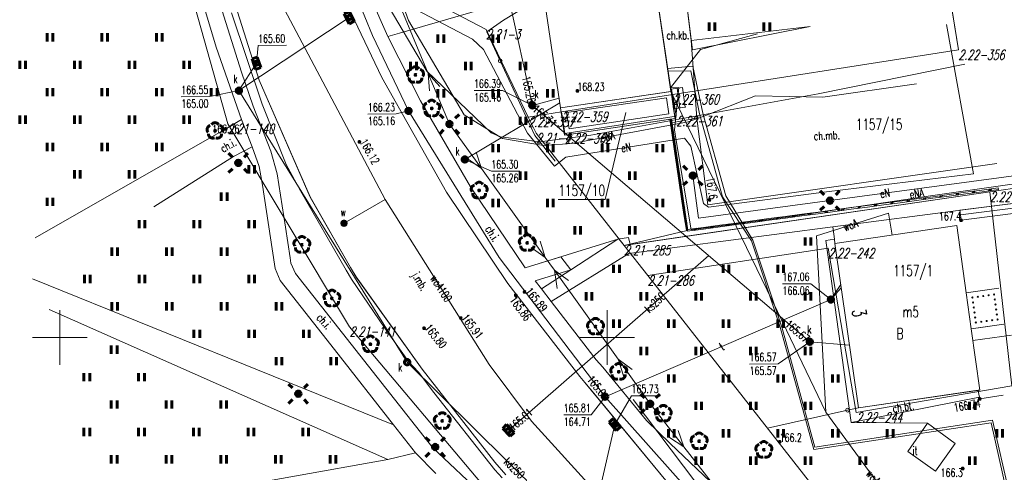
# Model space of a CAD drawing. Header units: metres. Extents: x 7582703 to 7587334, y 6019078 to 6022350.
# Tile 38 of 88: x 7584846 to 7584936, y 6020138 to 6020179. Entities that reach past the tile are written whole.
import ezdxf
from ezdxf.enums import TextEntityAlignment as Align

# ---------------------------------------------------------------- set-up
doc = ezdxf.new("R2010")
doc.units = ezdxf.units.M
doc.header["$MEASUREMENT"] = 0
doc.linetypes.add('EGDE', pattern=[0])
doc.layers.get('0').update_dxf_attribs({"color": 250, "linetype": 'CONTINUOUS', "lineweight": 100})
doc.layers.add('Dzialki', color=7, linetype='EGDE', lineweight=60)
doc.styles.get("Standard").update_dxf_attribs({"font": 'Simplex.SHX', "width": 0.75})

# ---------------------------------------------------------------- blocks, each defined once
blk = doc.blocks.new('1_OTRN')
at = {"linetype": 'Continuous'}
blk.add_circle((0, 0), 0.045, dxfattribs=at)
blk = doc.blocks.new('1_OTRS')
at = {"linetype": 'Continuous'}
blk.add_circle((0, 0), 0.045, dxfattribs=at)
blk = doc.blocks.new('1_OTZT')
at = {"linetype": 'Continuous'}
for p, q in [((-0.2625, -0.375), (-0.2625, 0.375)), ((0.2625, -0.375), (0.2625, 0.375))]:
    blk.add_line(p, q, dxfattribs=at)
blk = doc.blocks.new('1_OTZL')
at = {"linetype": 'Continuous'}
blk.add_circle((0, 0), 0.045, dxfattribs=at)
for centre, start, end in [((-0.357, 0.116), 102.14447, 221.86002), ((0, 0.375), 30.14012, 149.85988), ((0.357, 0.116), 318.13998, 77.85553), ((-0.22, -0.303), 174.14818, 293.85423), ((0.22, -0.303), 246.14577, 5.85182)]:
    blk.add_arc(centre, 0.375, start, end, dxfattribs=at)
blk = doc.blocks.new('4_SUEO_W')
at = {"linetype": 'Continuous'}
for p, q in [((-0.53035, 0.53035), (-0.8839, 0.8839)), ((0.53035, 0.53035), (0.8839, 0.8839)), ((-0.53035, -0.53035), (-0.8839, -0.8839)), ((0.53035, -0.53035), (0.8839, -0.8839))]:
    blk.add_line(p, q, dxfattribs=at)
blk.add_circle((0, 0), 0.025, dxfattribs=at)
blk = doc.blocks.new('4_SUPP')
at = {"linetype": 'Continuous'}
blk.add_circle((0, 0), 0.25, dxfattribs=at)
blk = doc.blocks.new('4_SUKK')
at = {"linetype": 'Continuous'}
for p, q in [((-0.5, -0.25), (-0.5, 0.25)), ((-0.5, 0.25), (0.5, 0.25)), ((-0.175, 0.25), (-0.175, -0.25)), ((0.175, 0.25), (0.175, -0.25)), ((0.5, 0.25), (0.5, -0.25)), ((0.5, -0.25), (-0.5, -0.25))]:
    blk.add_line(p, q, dxfattribs=at)
blk = doc.blocks.new('4_SUKS')
at = {"linetype": 'Continuous'}
blk.add_circle((0, 0), 0.25, dxfattribs=at)
blk = doc.blocks.new('4_SUPS')
at = {"linetype": 'Continuous'}
blk.add_circle((0, 0), 0.0625, dxfattribs=at)
blk = doc.blocks.new('4_SUPK')
at = {"linetype": 'Continuous'}
blk.add_circle((0, 0), 0.25, dxfattribs=at)
blk = doc.blocks.new('4_SUWW')
at = {"linetype": 'Continuous'}
for radius in [0.2, 0.175, 0.15, 0.125, 0.1, 0.075, 0.05, 0.025, 0.00715]:
    blk.add_circle((0, 0), radius, dxfattribs=at)

msp = doc.modelspace()

# ---------------------------------------------------------------- linework, layer by layer
at = {"layer": 'Dzialki', "lineweight": 9}
for p, q in [((7584927.07, 6020208.2), (7584932.08, 6020176.23)), ((7584932.08, 6020176.23), (7584927.07, 6020208.2)), ((7584895.725, 6020170.935), (7584891.374, 6020200.248)), ((7584865.35, 6020169.48), (7584857.7, 6020196.56)), ((7584865.35, 6020169.48), (7584857.7, 6020196.56)), ((7584864.278, 6020176.494), (7584859.428, 6020192.53)), ((7584864.278, 6020176.494), (7584859.428, 6020192.53)), ((7584877.661, 6020190.504), (7584881.856, 6020178.925)), ((7584889.136, 6020189.54), (7584893.163, 6020171.171)), ((7584878.55, 6020177.541), (7584874.859, 6020186.554)), ((7584877.17, 6020184.27), (7584888.93, 6020178.1)), ((7584877.17, 6020184.27), (7584888.93, 6020178.1)), ((7584883.533, 6020174.278), (7584877.918, 6020183.824)), ((7584865.17, 6020183.05), (7584868.2, 6020173.46)), ((7584865.171, 6020183.053), (7584868.198, 6020173.46)), ((7584865.171, 6020183.053), (7584868.198, 6020173.46)), ((7584876.457, 6020183.097), (7584887.698, 6020177.22)), ((7584877.282, 6020183.524), (7584879.954, 6020177.457)), ((7584883.656, 6020174.077), (7584879.797, 6020183.302)), ((7584904.185, 6020183.497), (7584905.825, 6020172.438)), ((7584864.138, 6020181.963), (7584866.603, 6020174.195)), ((7584879.71, 6020162.592), (7584869.409, 6020182.015)), ((7584890.54, 6020178.94), (7584894.203, 6020181.193)), ((7584895.725, 6020170.935), (7584894.203, 6020181.193)), ((7584879.41, 6020173.71), (7584875.97, 6020180.95)), ((7584879.413, 6020173.705), (7584875.974, 6020180.95)), ((7584879.413, 6020173.705), (7584875.974, 6020180.95)), ((7584881.038, 6020177.769), (7584890.786, 6020180.578)), ((7584881.038, 6020177.769), (7584890.786, 6020180.578)), ((7584907.288, 6020180.351), (7584907.682, 6020177.073)), ((7584907.288, 6020180.351), (7584907.782, 6020176.241)), ((7584868.496, 6020171.279), (7584865.674, 6020179.606)), ((7584904.716, 6020179.964), (7584905.802, 6020172.64)), ((7584876.429, 6020179.178), (7584866.357, 6020172.511)), ((7584881.856, 6020178.925), (7584886.919, 6020170.311)), ((7584889, 6020177.88), (7584890.54, 6020178.94)), ((7584907.682, 6020177.073), (7584918.547, 6020178.379)), ((7584907.782, 6020176.241), (7584918.547, 6020178.379)), ((7584933.475, 6020164.91), (7584931, 6020178.548)), ((7584881.85, 6020170.663), (7584878.55, 6020177.541)), ((7584881.038, 6020177.769), (7584879.954, 6020177.457)), ((7584881.038, 6020177.769), (7584879.954, 6020177.457)), ((7584879.954, 6020177.457), (7584882.952, 6020171.59)), ((7584879.954, 6020177.457), (7584882.952, 6020171.59)), ((7584888.93, 6020178.1), (7584892.79, 6020170.1)), ((7584888.93, 6020178.1), (7584892.79, 6020170.1)), ((7584890.226, 6020175.235), (7584889, 6020177.88)), ((7584913.738, 6020177.705), (7584908.528, 6020176.276)), ((7584867.955, 6020175.009), (7584868.115, 6020176.631)), ((7584868.115, 6020176.631), (7584870.693, 6020176.65)), ((7584887.698, 6020177.22), (7584888.685, 6020176.269)), ((7584908.178, 6020169.989), (7584907.682, 6020177.073)), ((7584866.595, 6020169.872), (7584864.278, 6020176.494)), ((7584866.595, 6020169.872), (7584864.278, 6020176.494)), ((7584888.685, 6020176.269), (7584892.713, 6020168.644)), ((7584908.528, 6020176.276), (7584905.785, 6020172.766)), ((7584932.08, 6020176.23), (7584906, 6020172.16)), ((7584906, 6020172.16), (7584932.08, 6020176.23)), ((7584866.357, 6020172.511), (7584867.955, 6020175.009)), ((7584893.38, 6020168.43), (7584890.226, 6020175.235)), ((7584907.819, 6020174.742), (7584905.523, 6020174.533)), ((7584908.75, 6020170.449), (7584907.819, 6020174.742)), ((7584932.677, 6020174.926), (7584919.279, 6020172.226)), ((7584866.603, 6020174.195), (7584867.673, 6020171.098)), ((7584889.398, 6020168.654), (7584883.533, 6020174.278)), ((7584885.586, 6020169.464), (7584883.656, 6020174.077)), ((7584883.774, 6020172.5), (7584883.656, 6020174.077)), ((7584883.656, 6020174.077), (7584884.697, 6020172.886)), ((7584907.642, 6020174.331), (7584905.558, 6020174.293)), ((7584908.43, 6020170.407), (7584907.642, 6020174.331)), ((7584868.198, 6020173.46), (7584872.863, 6020162.815)), ((7584868.198, 6020173.46), (7584872.863, 6020162.815)), ((7584868.2, 6020173.46), (7584872.86, 6020162.81)), ((7584885.33, 6020163.24), (7584879.41, 6020173.71)), ((7584885.327, 6020163.238), (7584879.413, 6020173.705)), ((7584885.327, 6020163.238), (7584879.413, 6020173.705)), ((7584919.71, 6020171.908), (7584928.252, 6020173.12)), ((7584866.357, 6020172.511), (7584863.701, 6020171.964)), ((7584881.726, 6020147.743), (7584866.357, 6020172.511)), ((7584887.837, 6020172.521), (7584890.442, 6020172.54)), ((7584893.163, 6020171.171), (7584890.442, 6020172.54)), ((7584905.825, 6020172.438), (7584895.725, 6020170.935)), ((7584905.834, 6020172.435), (7584895.725, 6020170.935)), ((7584895.82, 6020170.58), (7584906, 6020172.16)), ((7584919.279, 6020172.226), (7584898.501, 6020168.458)), ((7584905.785, 6020172.766), (7584906.539, 6020172.793)), ((7584905.802, 6020172.64), (7584906.871, 6020172.796)), ((7584906.871, 6020172.796), (7584905.802, 6020172.64)), ((7584905.802, 6020172.64), (7584906.06, 6020170.86)), ((7584905.827, 6020172.434), (7584911.788, 6020160.164)), ((7584906.2, 6020169.97), (7584905.834, 6020172.435)), ((7584906.141, 6020170.872), (7584905.881, 6020172.652)), ((7584906, 6020172.16), (7584906.31, 6020170.18)), ((7584906.31, 6020170.18), (7584906, 6020172.16)), ((7584906.539, 6020172.793), (7584906.158, 6020168.944)), ((7584906.636, 6020170.944), (7584906.376, 6020172.724)), ((7584906.871, 6020172.796), (7584907.131, 6020171.016)), ((7584907.131, 6020171.016), (7584906.871, 6020172.796)), ((7584908.752, 6020170.149), (7584913.549, 6020172.054)), ((7584913.549, 6020172.054), (7584919.71, 6020171.908)), ((7584861.095, 6020171.945), (7584863.701, 6020171.964)), ((7584870.675, 6020165.788), (7584868.496, 6020171.279)), ((7584882.952, 6020171.59), (7584887.517, 6020163.737)), ((7584882.952, 6020171.59), (7584887.517, 6020163.737)), ((7584886.994, 6020166.236), (7584895.662, 6020171.386)), ((7584895.598, 6020171.818), (7584893.163, 6020171.171)), ((7584918.506, 6020149.601), (7584893.163, 6020171.171)), ((7584896.295, 6020170.514), (7584905.413, 6020171.867)), ((7584905.413, 6020171.867), (7584905.632, 6020170.391)), ((7584867.673, 6020171.098), (7584869.284, 6020166.999)), ((7584878.143, 6020170.365), (7584880.721, 6020170.383)), ((7584881.85, 6020170.663), (7584880.721, 6020170.383)), ((7584881.85, 6020170.663), (7584890.142, 6020157.294)), ((7584886.919, 6020170.311), (7584890.425, 6020168.136)), ((7584895.82, 6020170.58), (7584892.79, 6020170.1)), ((7584892.79, 6020170.1), (7584895.82, 6020170.58)), ((7584895.725, 6020170.935), (7584896.1, 6020168.46)), ((7584895.725, 6020170.935), (7584896.1, 6020168.46)), ((7584896.13, 6020168.6), (7584895.82, 6020170.58)), ((7584895.82, 6020170.58), (7584896.13, 6020168.6)), ((7584896.52, 6020169.028), (7584896.295, 6020170.514)), ((7584905.632, 6020170.391), (7584896.52, 6020169.028)), ((7584901.7, 6020170.504), (7584899.801, 6020162.576)), ((7584906.06, 6020170.86), (7584907.131, 6020171.016)), ((7584907.131, 6020171.016), (7584906.062, 6020170.86)), ((7584906.062, 6020170.86), (7584906.2, 6020169.97)), ((7584910.535, 6020162.821), (7584908.43, 6020170.407)), ((7584910.825, 6020162.913), (7584908.75, 6020170.449)), ((7584865.158, 6020169.019), (7584866.595, 6020169.872)), ((7584865.158, 6020169.019), (7584866.595, 6020169.872)), ((7584876.46, 6020150.98), (7584865.35, 6020169.48)), ((7584876.46, 6020150.98), (7584865.35, 6020169.48)), ((7584867.573, 6020167.398), (7584866.595, 6020169.872)), ((7584888.504, 6020165.404), (7584885.586, 6020169.464)), ((7584892.79, 6020170.1), (7584893.51, 6020168.62)), ((7584892.79, 6020170.1), (7584893.51, 6020168.62)), ((7584896.1, 6020168.46), (7584906.2, 6020169.97)), ((7584896.1, 6020168.46), (7584905.797, 6020169.91)), ((7584906.31, 6020170.18), (7584896.13, 6020168.6)), ((7584896.13, 6020168.6), (7584906.31, 6020170.18)), ((7584896.779, 6020167.702), (7584907.385, 6020169.669)), ((7584905.871, 6020169.921), (7584905.723, 6020169.899)), ((7584905.723, 6020169.899), (7584905.938, 6020168.449)), ((7584906.2, 6020169.97), (7584905.797, 6020169.91)), ((7584905.797, 6020169.91), (7584905.846, 6020169.58)), ((7584905.797, 6020169.91), (7584907.305, 6020159.76)), ((7584908.178, 6020169.989), (7584905.846, 6020169.58)), ((7584905.871, 6020169.921), (7584906.086, 6020168.471)), ((7584907.385, 6020169.669), (7584908.752, 6020170.149)), ((7584909.204, 6020162.099), (7584908.178, 6020169.989)), ((7584847.741, 6020159.086), (7584865.158, 6020169.019)), ((7584847.741, 6020159.086), (7584865.158, 6020169.019)), ((7584890.254, 6020168.308), (7584889.398, 6020168.654)), ((7584892.713, 6020168.644), (7584895.195, 6020165.608)), ((7584893.51, 6020168.62), (7584901.54, 6020158.4)), ((7584893.51, 6020168.62), (7584901.54, 6020158.4)), ((7584898.501, 6020168.458), (7584893.831, 6020167.846)), ((7584905.809, 6020169.319), (7584905.978, 6020169.196)), ((7584905.831, 6020169.174), (7584906, 6020169.051)), ((7584905.938, 6020168.449), (7584906.154, 6020166.999)), ((7584906.086, 6020168.471), (7584906.302, 6020167.021)), ((7584906.158, 6020168.944), (7584906.314, 6020167.951)), ((7584893.831, 6020167.846), (7584890.254, 6020168.308)), ((7584890.425, 6020168.136), (7584894.17, 6020167.513)), ((7584895.24, 6020166.08), (7584893.38, 6020168.43)), ((7584894.17, 6020167.513), (7584896.779, 6020167.702)), ((7584896.223, 6020166.456), (7584907.066, 6020168.169)), ((7584906.024, 6020167.869), (7584906.194, 6020167.746)), ((7584906.046, 6020167.724), (7584906.215, 6020167.601)), ((7584906.314, 6020167.951), (7584907.679, 6020159.821)), ((7584907.066, 6020168.169), (7584907.632, 6020167.441)), ((7584867.573, 6020167.398), (7584865.854, 6020166.514)), ((7584867.573, 6020167.398), (7584865.854, 6020166.514)), ((7584868.195, 6020165.588), (7584867.573, 6020167.398)), ((7584868.195, 6020165.588), (7584867.573, 6020167.398)), ((7584869.284, 6020166.999), (7584869.84, 6020164.932)), ((7584888.504, 6020165.404), (7584888.034, 6020166.914)), ((7584906.154, 6020166.999), (7584906.369, 6020165.549)), ((7584906.302, 6020167.021), (7584906.517, 6020165.571)), ((7584907.632, 6020167.441), (7584908.79, 6020162.225)), ((7584865.854, 6020166.514), (7584858.587, 6020161.899)), ((7584865.854, 6020166.514), (7584858.587, 6020161.899)), ((7584871.997, 6020163.383), (7584870.675, 6020165.788)), ((7584886.994, 6020166.236), (7584889.416, 6020165.156)), ((7584887.222, 6020166.33), (7584888.504, 6020165.404)), ((7584895.195, 6020165.608), (7584896.223, 6020166.456)), ((7584906.24, 6020166.419), (7584906.409, 6020166.296)), ((7584906.261, 6020166.274), (7584906.431, 6020166.151)), ((7584935.607, 6020165.874), (7584909.204, 6020162.099)), ((7584868.525, 6020163.899), (7584868.195, 6020165.588)), ((7584868.525, 6020163.899), (7584868.195, 6020165.588)), ((7584869.84, 6020164.932), (7584870.599, 6020160.057)), ((7584894.339, 6020157.283), (7584888.504, 6020165.404)), ((7584889.416, 6020165.156), (7584892.021, 6020165.175)), ((7584906.369, 6020165.549), (7584906.584, 6020164.099)), ((7584906.455, 6020164.969), (7584906.625, 6020164.846)), ((7584906.517, 6020165.571), (7584906.732, 6020164.121)), ((7584920.025, 6020163.269), (7584933.475, 6020164.91)), ((7584939.621, 6020165.071), (7584920.348, 6020162.482)), ((7584906.477, 6020164.824), (7584906.646, 6020164.701)), ((7584906.584, 6020164.099), (7584906.8, 6020162.649)), ((7584906.732, 6020164.121), (7584906.948, 6020162.671)), ((7584908.349, 6020160.865), (7584907.821, 6020164.762)), ((7584929.731, 6020162.961), (7584938.282, 6020164.154)), ((7584941.18, 6020164.18), (7584934.95, 6020163.28)), ((7584869.601, 6020156.67), (7584868.525, 6020163.899)), ((7584869.601, 6020156.67), (7584868.525, 6020163.899)), ((7584876.158, 6020156.14), (7584871.997, 6020163.383)), ((7584890.912, 6020154.919), (7584885.327, 6020163.238)), ((7584890.912, 6020154.919), (7584885.327, 6020163.238)), ((7584890.91, 6020154.92), (7584885.33, 6020163.24)), ((7584887.517, 6020163.737), (7584892.505, 6020156.349)), ((7584887.517, 6020163.737), (7584892.505, 6020156.349)), ((7584901.54, 6020158.4), (7584934.95, 6020163.28)), ((7584934.95, 6020163.28), (7584901.54, 6020158.4)), ((7584906.671, 6020163.519), (7584906.84, 6020163.396)), ((7584906.692, 6020163.374), (7584906.862, 6020163.251)), ((7584934.944, 6020163.277), (7584907.455, 6020159.261)), ((7584909.251, 6020161.88), (7584920.025, 6020163.269)), ((7584931.231, 6020163.039), (7584932.727, 6020163.239)), ((7584931.251, 6020162.891), (7584932.747, 6020163.091)), ((7584931.85, 6020162.971), (7584931.979, 6020163.139)), ((7584931.999, 6020162.991), (7584932.129, 6020163.159)), ((7584932.727, 6020163.239), (7584934.223, 6020163.439)), ((7584932.747, 6020163.091), (7584934.243, 6020163.291)), ((7584933.346, 6020163.171), (7584933.475, 6020163.339)), ((7584933.495, 6020163.191), (7584933.625, 6020163.359)), ((7584934.223, 6020163.439), (7584935.719, 6020163.64)), ((7584934.243, 6020163.291), (7584935.739, 6020163.491)), ((7584934.842, 6020163.371), (7584934.971, 6020163.539)), ((7584934.95, 6020163.28), (7584936.96, 6020145.58)), ((7584936.96, 6020145.58), (7584934.95, 6020163.28)), ((7584934.991, 6020163.391), (7584935.121, 6020163.559)), ((7584935.719, 6020163.64), (7584935.739, 6020163.491)), ((7584872.86, 6020162.81), (7584876.54, 6020156.39)), ((7584872.863, 6020162.815), (7584876.536, 6020156.389)), ((7584872.863, 6020162.815), (7584876.536, 6020156.389)), ((7584879.71, 6020162.592), (7584875.957, 6020160.413)), ((7584889.212, 6020147.542), (7584879.71, 6020162.592)), ((7584895.531, 6020162.576), (7584899.801, 6020162.576)), ((7584906.8, 6020162.649), (7584907.015, 6020161.199)), ((7584906.948, 6020162.671), (7584907.163, 6020161.221)), ((7584920.348, 6020162.482), (7584908.349, 6020160.865)), ((7584908.79, 6020162.225), (7584909.251, 6020161.88)), ((7584913.184, 6020158.81), (7584910.535, 6020162.821)), ((7584913.304, 6020158.871), (7584910.825, 6020162.913)), ((7584916.765, 6020161.033), (7584929.731, 6020162.961)), ((7584923.751, 6020162.037), (7584925.247, 6020162.238)), ((7584924.519, 6020161.989), (7584924.649, 6020162.158)), ((7584925.247, 6020162.238), (7584926.743, 6020162.438)), ((7584925.267, 6020162.089), (7584926.763, 6020162.29)), ((7584925.865, 6020162.17), (7584925.995, 6020162.338)), ((7584926.015, 6020162.19), (7584926.145, 6020162.358)), ((7584926.743, 6020162.438), (7584928.239, 6020162.638)), ((7584926.763, 6020162.29), (7584928.259, 6020162.49)), ((7584927.361, 6020162.37), (7584927.491, 6020162.538)), ((7584927.511, 6020162.39), (7584927.641, 6020162.558)), ((7584928.239, 6020162.638), (7584929.735, 6020162.838)), ((7584928.259, 6020162.49), (7584929.755, 6020162.69)), ((7584928.857, 6020162.57), (7584928.987, 6020162.738)), ((7584929.007, 6020162.59), (7584929.137, 6020162.758)), ((7584929.735, 6020162.838), (7584931.231, 6020163.039)), ((7584929.755, 6020162.69), (7584931.251, 6020162.891)), ((7584930.353, 6020162.77), (7584930.483, 6020162.939)), ((7584930.503, 6020162.79), (7584930.633, 6020162.959)), ((7584938.355, 6020162.371), (7584932.216, 6020161.596)), ((7584938.355, 6020162.371), (7584932.216, 6020161.596)), ((7584932.769, 6020161.668), (7584938.355, 6020162.371)), ((7584906.886, 6020162.069), (7584907.055, 6020161.946)), ((7584906.908, 6020161.924), (7584907.077, 6020161.801)), ((7584917.767, 6020161.236), (7584919.263, 6020161.437)), ((7584917.787, 6020161.088), (7584919.283, 6020161.288)), ((7584918.385, 6020161.168), (7584918.515, 6020161.336)), ((7584918.535, 6020161.188), (7584918.665, 6020161.356)), ((7584919.121, 6020159.258), (7584925.694, 6020161.338)), ((7584919.263, 6020161.437), (7584920.759, 6020161.637)), ((7584919.283, 6020161.288), (7584920.779, 6020161.489)), ((7584919.881, 6020161.369), (7584920.011, 6020161.537)), ((7584920.031, 6020161.389), (7584920.161, 6020161.557)), ((7584920.622, 6020160.083), (7584932.769, 6020161.668)), ((7584920.759, 6020161.637), (7584922.255, 6020161.837)), ((7584920.779, 6020161.489), (7584922.275, 6020161.689)), ((7584921.377, 6020161.569), (7584921.507, 6020161.737)), ((7584921.527, 6020161.589), (7584921.657, 6020161.757)), ((7584922.255, 6020161.837), (7584923.751, 6020162.037)), ((7584922.275, 6020161.689), (7584923.771, 6020161.889)), ((7584922.873, 6020161.769), (7584923.003, 6020161.937)), ((7584923.023, 6020161.789), (7584923.153, 6020161.957)), ((7584923.771, 6020161.889), (7584925.267, 6020162.089)), ((7584924.369, 6020161.969), (7584924.499, 6020162.138)), ((7584925.694, 6020161.338), (7584926.037, 6020159.338)), ((7584932.216, 6020161.596), (7584932.332, 6020160.688)), ((7584932.216, 6020161.596), (7584932.332, 6020160.688)), ((7584932.269, 6020161.184), (7584938.422, 6020161.976)), ((7584932.332, 6020160.688), (7584938.507, 6020161.483)), ((7584932.332, 6020160.688), (7584938.443, 6020161.475)), ((7584907.015, 6020161.199), (7584907.231, 6020159.749)), ((7584907.101, 6020160.619), (7584907.271, 6020160.496)), ((7584907.123, 6020160.474), (7584907.292, 6020160.351)), ((7584907.163, 6020161.221), (7584907.379, 6020159.771)), ((7584907.679, 6020159.821), (7584916.765, 6020161.033)), ((7584910.287, 6020160.235), (7584911.783, 6020160.435)), ((7584911.055, 6020160.187), (7584911.184, 6020160.355)), ((7584911.783, 6020160.435), (7584913.279, 6020160.636)), ((7584911.803, 6020160.287), (7584913.299, 6020160.487)), ((7584912.401, 6020160.367), (7584912.531, 6020160.535)), ((7584912.551, 6020160.387), (7584912.68, 6020160.555)), ((7584913.279, 6020160.636), (7584914.775, 6020160.836)), ((7584913.299, 6020160.487), (7584914.795, 6020160.688)), ((7584913.897, 6020160.567), (7584914.027, 6020160.736)), ((7584914.047, 6020160.587), (7584914.176, 6020160.756)), ((7584914.775, 6020160.836), (7584916.271, 6020161.036)), ((7584914.795, 6020160.688), (7584916.291, 6020160.888)), ((7584915.393, 6020160.768), (7584915.523, 6020160.936)), ((7584915.543, 6020160.788), (7584915.672, 6020160.956)), ((7584916.271, 6020161.036), (7584917.767, 6020161.236)), ((7584916.291, 6020160.888), (7584917.787, 6020161.088)), ((7584916.889, 6020160.968), (7584917.019, 6020161.136)), ((7584917.039, 6020160.988), (7584917.169, 6020161.156)), ((7584870.599, 6020160.057), (7584871.027, 6020157.254)), ((7584907.305, 6020159.76), (7584901.536, 6020158.396)), ((7584901.982, 6020157.649), (7584920.622, 6020160.083)), ((7584901.982, 6020157.649), (7584920.622, 6020160.083)), ((7584907.379, 6020159.771), (7584907.231, 6020159.749)), ((7584907.295, 6020159.834), (7584908.791, 6020160.035)), ((7584907.295, 6020159.834), (7584907.315, 6020159.686)), ((7584907.315, 6020159.686), (7584908.811, 6020159.887)), ((7584907.913, 6020159.766), (7584908.043, 6020159.935)), ((7584908.063, 6020159.786), (7584908.192, 6020159.955)), ((7584908.791, 6020160.035), (7584910.287, 6020160.235)), ((7584908.811, 6020159.887), (7584910.307, 6020160.087)), ((7584909.409, 6020159.967), (7584909.539, 6020160.135)), ((7584909.559, 6020159.987), (7584909.688, 6020160.155)), ((7584910.307, 6020160.087), (7584911.803, 6020160.287)), ((7584910.905, 6020160.167), (7584911.035, 6020160.335)), ((7584911.788, 6020160.164), (7584916.02, 6020151.41)), ((7584920.622, 6020160.083), (7584920.749, 6020158.976)), ((7584920.622, 6020160.083), (7584920.749, 6020158.976)), ((7584931.94, 6020160.196), (7584920.782, 6020158.574)), ((7584920.782, 6020158.574), (7584931.936, 6020160.195)), ((7584931.936, 6020160.195), (7584932.794, 6020154.063)), ((7584932.798, 6020154.064), (7584931.94, 6020160.196)), ((7584892.505, 6020156.349), (7584901.05, 6020159.008)), ((7584894.339, 6020157.283), (7584893.87, 6020158.793)), ((7584896.672, 6020156.157), (7584900.982, 6020158.962)), ((7584900.982, 6020158.962), (7584901.938, 6020159.103)), ((7584901.536, 6020158.396), (7584901.05, 6020159.008)), ((7584901.938, 6020159.103), (7584902.108, 6020158.479)), ((7584902.108, 6020158.479), (7584907.455, 6020159.261)), ((7584915.801, 6020150.948), (7584913.184, 6020158.81)), ((7584915.972, 6020150.839), (7584913.304, 6020158.871)), ((7584919.962, 6020143.173), (7584919.121, 6020159.258)), ((7584920.749, 6020158.976), (7584919.978, 6020158.836)), ((7584920.749, 6020158.976), (7584919.978, 6020158.836)), ((7584919.978, 6020158.836), (7584922.3, 6020142.24)), ((7584919.978, 6020158.836), (7584922.3, 6020142.24)), ((7584920.749, 6020158.976), (7584920.782, 6020158.574)), ((7584920.782, 6020158.574), (7584922.959, 6020143.59)), ((7584922.959, 6020143.59), (7584920.782, 6020158.574)), ((7584893.057, 6020158.209), (7584894.339, 6020157.283)), ((7584894.894, 6020153.264), (7584901.982, 6020157.649)), ((7584894.894, 6020153.264), (7584901.982, 6020157.649)), ((7584903.7, 6020155.64), (7584901.54, 6020158.4)), ((7584901.54, 6020158.4), (7584903.7, 6020155.64)), ((7584920.18, 6020158.13), (7584903.7, 6020155.64)), ((7584903.7, 6020155.64), (7584920.18, 6020158.13)), ((7584922.75, 6020143.15), (7584920.18, 6020158.13)), ((7584920.18, 6020158.13), (7584922.75, 6020143.15)), ((7584871.027, 6020157.254), (7584871.107, 6020156.783)), ((7584871.107, 6020156.783), (7584871.516, 6020155.846)), ((7584890.142, 6020157.294), (7584899.799, 6020144.589)), ((7584909.274, 6020157.459), (7584890.979, 6020141.518)), ((7584892.505, 6020156.349), (7584895.766, 6020157.364)), ((7584895.171, 6020156.124), (7584894.339, 6020157.283)), ((7584895.766, 6020157.364), (7584896.672, 6020156.157)), ((7584869.672, 6020156.273), (7584869.601, 6020156.67)), ((7584869.672, 6020156.273), (7584869.601, 6020156.67)), ((7584869.672, 6020156.273), (7584870.113, 6020155.192)), ((7584869.672, 6020156.273), (7584870.113, 6020155.192)), ((7584876.652, 6020155.299), (7584876.158, 6020156.14)), ((7584876.536, 6020156.389), (7584877.078, 6020155.512)), ((7584876.536, 6020156.389), (7584877.078, 6020155.512)), ((7584876.54, 6020156.39), (7584877.08, 6020155.51)), ((7584896.672, 6020156.157), (7584893.432, 6020155.149)), ((7584893.999, 6020154.417), (7584896.672, 6020156.157)), ((7584901.006, 6020148.003), (7584895.171, 6020156.124)), ((7584895.437, 6020154.468), (7584895.171, 6020156.124)), ((7584895.171, 6020156.124), (7584896.452, 6020155.198)), ((7584847.511, 6020155.331), (7584880.493, 6020142.029)), ((7584847.511, 6020155.331), (7584880.493, 6020142.029)), ((7584870.113, 6020155.192), (7584875.09, 6020148.893)), ((7584870.113, 6020155.192), (7584875.09, 6020148.893)), ((7584871.516, 6020155.846), (7584884.086, 6020139.939)), ((7584879.699, 6020150.85), (7584876.652, 6020155.299)), ((7584877.078, 6020155.512), (7584883.099, 6020147.103)), ((7584883.099, 6020147.103), (7584877.078, 6020155.512)), ((7584877.08, 6020155.51), (7584883.1, 6020147.1)), ((7584893.432, 6020155.149), (7584893.999, 6020154.417)), ((7584903.7, 6020155.64), (7584932.78, 6020118.64)), ((7584903.7, 6020155.64), (7584932.78, 6020118.64)), ((7584897.5, 6020146.44), (7584890.91, 6020154.92)), ((7584897.503, 6020146.444), (7584890.912, 6020154.919)), ((7584897.503, 6020146.444), (7584890.912, 6020154.919)), ((7584893.999, 6020154.417), (7584894.894, 6020153.264)), ((7584916.012, 6020154.885), (7584918.591, 6020154.903)), ((7584920.435, 6020153.453), (7584918.591, 6020154.903)), ((7584920.435, 6020153.453), (7584921.33, 6020154.82)), ((7584920.435, 6020153.453), (7584921.369, 6020154.532)), ((7584935.765, 6020154.479), (7584932.794, 6020154.063)), ((7584932.794, 6020154.063), (7584933.251, 6020150.795)), ((7584932.794, 6020154.063), (7584933.251, 6020150.795)), ((7584935.765, 6020154.479), (7584932.798, 6020154.064)), ((7584894.894, 6020153.264), (7584899.003, 6020147.964)), ((7584894.894, 6020153.264), (7584899.003, 6020147.964)), ((7584899.799, 6020144.589), (7584920.435, 6020153.453)), ((7584879.962, 6020138.877), (7584849.032, 6020152.535)), ((7584879.962, 6020138.877), (7584849.032, 6020152.535)), ((7584850, 6020147.5), (7584850, 6020152.5)), ((7584900, 6020147.5), (7584900, 6020152.5)), ((7584916.02, 6020151.41), (7584919.962, 6020143.173)), ((7584893.57, 6020130.71), (7584876.46, 6020150.98)), ((7584893.57, 6020130.71), (7584876.46, 6020150.98)), ((7584881.844, 6020147.811), (7584879.699, 6020150.85)), ((7584918.862, 6020139.769), (7584915.801, 6020150.948)), ((7584918.971, 6020140), (7584915.972, 6020150.839)), ((7584933.251, 6020150.795), (7584936.223, 6020151.211)), ((7584933.251, 6020150.795), (7584934.034, 6020145.199)), ((7584933.256, 6020150.796), (7584934.128, 6020150.918)), ((7584933.256, 6020150.796), (7584934.034, 6020145.199)), ((7584934.128, 6020150.918), (7584936.223, 6020151.211)), ((7584847.5, 6020150), (7584852.5, 6020150)), ((7584897.5, 6020150), (7584902.5, 6020150)), ((7584918.506, 6020149.601), (7584915.61, 6020147.592)), ((7584922.13, 6020149.297), (7584918.506, 6020149.601)), ((7584936.927, 6020150.215), (7584933.408, 6020149.709)), ((7584875.09, 6020148.893), (7584880.493, 6020142.029)), ((7584875.09, 6020148.893), (7584880.493, 6020142.029)), ((7584882.751, 6020146.824), (7584881.844, 6020147.811)), ((7584899.003, 6020147.964), (7584899.592, 6020147.283)), ((7584899.003, 6020147.964), (7584899.592, 6020147.283)), ((7584903.924, 6020143.943), (7584901.006, 6020148.003)), ((7584901.475, 6020146.493), (7584901.006, 6020148.003)), ((7584901.006, 6020148.003), (7584902.287, 6020147.077)), ((7584898.258, 6020131.405), (7584881.726, 6020147.743)), ((7584883.099, 6020147.103), (7584889.744, 6020138.63)), ((7584889.744, 6020138.63), (7584883.099, 6020147.103)), ((7584883.1, 6020147.1), (7584889.74, 6020138.63)), ((7584893.086, 6020142.366), (7584889.212, 6020147.542)), ((7584903.598, 6020142.425), (7584899.592, 6020147.283)), ((7584903.598, 6020142.425), (7584899.592, 6020147.283)), ((7584913.004, 6020147.573), (7584915.61, 6020147.592)), ((7584884.166, 6020144.978), (7584882.751, 6020146.824)), ((7584897.96, 6020145.89), (7584897.5, 6020146.44)), ((7584897.959, 6020145.892), (7584897.503, 6020146.444)), ((7584897.959, 6020145.892), (7584897.503, 6020146.444)), ((7584897.959, 6020145.892), (7584905.347, 6020136.945)), ((7584897.959, 6020145.892), (7584905.347, 6020136.945)), ((7584897.96, 6020145.89), (7584898.765, 6020144.916)), ((7584936.96, 6020145.58), (7584922.75, 6020143.15)), ((7584922.75, 6020143.15), (7584936.96, 6020145.58)), ((7584934.034, 6020145.199), (7584922.959, 6020143.59)), ((7584933.881, 6020145.177), (7584922.959, 6020143.59)), ((7584933.881, 6020145.177), (7584933.889, 6020145.178)), ((7584933.91, 6020144.98), (7584933.881, 6020145.177)), ((7584933.889, 6020145.178), (7584934.034, 6020145.199)), ((7584889.747, 6020137.905), (7584884.166, 6020144.978)), ((7584899.799, 6020144.589), (7584898.523, 6020142.943)), ((7584898.765, 6020144.916), (7584905.347, 6020136.945)), ((7584899.799, 6020144.589), (7584910.547, 6020132.546)), ((7584900.703, 6020142.055), (7584902.23, 6020144.665)), ((7584902.23, 6020144.665), (7584904.836, 6020144.684)), ((7584908.109, 6020136.767), (7584902.358, 6020144.331)), ((7584922.3, 6020142.24), (7584933.996, 6020144.554)), ((7584922.3, 6020142.24), (7584933.996, 6020144.554)), ((7584933.91, 6020144.98), (7584934.03, 6020144.39)), ((7584933.996, 6020144.554), (7584933.91, 6020144.98)), ((7584933.996, 6020144.554), (7584934.03, 6020144.39)), ((7584934.03, 6020144.39), (7584936.18, 6020144.72)), ((7584934.03, 6020144.39), (7584936.18, 6020144.72)), ((7584907.009, 6020140.008), (7584903.924, 6020143.943)), ((7584914.648, 6020141.709), (7584921.963, 6020143.365)), ((7584921.963, 6020143.365), (7584922.955, 6020143.589)), ((7584904.196, 6020130.181), (7584893.086, 6020142.366)), ((7584896.026, 6020142.925), (7584898.523, 6020142.943)), ((7584905.742, 6020140.327), (7584903.598, 6020142.425)), ((7584905.742, 6020140.327), (7584903.598, 6020142.425)), ((7584935.194, 6020142.458), (7584918.971, 6020140)), ((7584919.962, 6020143.173), (7584931.376, 6020127.68)), ((7584937.879, 6020130.766), (7584935.194, 6020142.458)), ((7584880.493, 6020142.029), (7584882.496, 6020139.484)), ((7584898.258, 6020131.405), (7584900.703, 6020142.055)), ((7584907.009, 6020140.008), (7584906.477, 6020141.497)), ((7584935.076, 6020142.207), (7584918.862, 6020139.769)), ((7584929.256, 6020142.175), (7584922.3, 6020142.24)), ((7584929.256, 6020142.175), (7584927.454, 6020139.581)), ((7584929.256, 6020142.175), (7584927.454, 6020139.581)), ((7584931.799, 6020140.323), (7584929.256, 6020142.175)), ((7584931.799, 6020140.323), (7584929.256, 6020142.175)), ((7584937.711, 6020130.515), (7584935.076, 6020142.207)), ((7584905.69, 6020140.88), (7584907.009, 6020140.008)), ((7584884.086, 6020139.939), (7584884.549, 6020139.458)), ((7584916.662, 6020130.031), (7584905.742, 6020140.327)), ((7584916.662, 6020130.031), (7584905.742, 6020140.327)), ((7584913.181, 6020132.14), (7584907.009, 6020140.008)), ((7584929.987, 6020137.8), (7584931.799, 6020140.323)), ((7584929.987, 6020137.8), (7584931.799, 6020140.323)), ((7584852.244, 6020133.929), (7584879.962, 6020138.877)), ((7584852.244, 6020133.929), (7584879.962, 6020138.877)), ((7584882.496, 6020139.484), (7584879.962, 6020138.877)), ((7584882.496, 6020139.484), (7584884.352, 6020137.593)), ((7584884.549, 6020139.458), (7584888.255, 6020136.016)), ((7584927.454, 6020139.581), (7584929.987, 6020137.8)), ((7584927.454, 6020139.581), (7584929.987, 6020137.8)), ((7584889.74, 6020138.63), (7584890.73, 6020137.47)), ((7584889.744, 6020138.63), (7584890.734, 6020137.469)), ((7584889.744, 6020138.63), (7584890.734, 6020137.469)), ((7584890.41, 6020137.186), (7584889.747, 6020137.905))]:
    msp.add_line(p, q, dxfattribs=at)
for centre, radius in [((7584890.226, 6020175.235), 0.17), ((7584933.358, 6020153.638), 0.05), ((7584933.358, 6020153.638), 0.05), ((7584933.422, 6020153.182), 0.05), ((7584933.854, 6020153.707), 0.05), ((7584934.349, 6020153.776), 0.05), ((7584934.844, 6020153.845), 0.05), ((7584935.339, 6020153.915), 0.05), ((7584935.339, 6020153.915), 0.05), ((7584935.403, 6020153.459), 0.05), ((7584933.486, 6020152.726), 0.05), ((7584933.55, 6020152.271), 0.05), ((7584935.467, 6020153.004), 0.05), ((7584935.531, 6020152.548), 0.05), ((7584933.614, 6020151.815), 0.05), ((7584933.677, 6020151.36), 0.05), ((7584933.677, 6020151.36), 0.05), ((7584934.172, 6020151.429), 0.05), ((7584934.668, 6020151.498), 0.05), ((7584935.163, 6020151.568), 0.05), ((7584935.594, 6020152.092), 0.05), ((7584935.658, 6020151.637), 0.05), ((7584935.658, 6020151.637), 0.05), ((7584921.963, 6020143.365), 0.17)]:
    msp.add_circle(centre, radius, dxfattribs=at)
for p in [(7584907.131, 6020171.016), (7584932.332, 6020160.688)]:
    msp.add_point(p, dxfattribs=at)

# ---------------------------------------------------------------- block references
for name, p, rotation in [('4_SUKK', (7584876.429, 6020179.178), 297.4523924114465), ('4_SUKK', (7584867.955, 6020175.009), 288.4680708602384), ('1_OTRS', (7584865.16, 6020169.017), 0.4138721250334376), ('1_OTRS', (7584877.364, 6020167.834), 0.4138721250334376), ('1_OTRN', (7584909.347, 6020162.552), 0.4138721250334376), ('1_OTRN', (7584932.332, 6020160.688), 0.4138721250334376), ('1_OTRS', (7584892.455, 6020154.156), 0.4138721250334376), ('1_OTRS', (7584891.64, 6020153.852), 0.4138721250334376), ('1_OTRS', (7584886.641, 6020151.758), 0.4138721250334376), ('1_OTRS', (7584883.278, 6020150.84), 0.4138721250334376), ('4_SUKK', (7584900.703, 6020142.055), 309.8559852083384), ('4_SUKK', (7584890.979, 6020141.518), 314.0483826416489), ('1_OTRN', (7584915.759, 6020140.474), 0.4138721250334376)]:
    msp.add_blockref(name, p, dxfattribs=dict(at, rotation=rotation))
for name, p in [('1_OTZT', (7584909.58, 6020178.358)), ('1_OTZT', (7584914.58, 6020178.358)), ('1_OTZT', (7584849.095, 6020177.372)), ('1_OTZT', (7584854.095, 6020177.372)), ('1_OTZT', (7584859.095, 6020177.372)), ('1_OTZT', (7584884.805, 6020177.26)), ('1_OTZT', (7584889.805, 6020177.26)), ('1_OTZT', (7584846.595, 6020174.872)), ('1_OTZT', (7584851.595, 6020174.872)), ('1_OTZT', (7584856.595, 6020174.872)), ('1_OTZT', (7584861.595, 6020174.872)), ('4_SUPS', (7584867.955, 6020175.009)), ('1_OTZT', (7584882.305, 6020174.76)), ('1_OTZT', (7584887.305, 6020174.76)), ('1_OTZT', (7584892.305, 6020174.76)), ('1_OTZL', (7584882.489, 6020173.954)), ('1_OTZT', (7584849.095, 6020172.372)), ('1_OTZT', (7584854.095, 6020172.372)), ('1_OTZT', (7584859.095, 6020172.372)), ('1_OTZT', (7584864.095, 6020172.372)), ('4_SUKS', (7584866.357, 6020172.511)), ('4_SUPS', (7584866.357, 6020172.511)), ('1_OTZT', (7584884.805, 6020172.26)), ('1_OTZT', (7584889.805, 6020172.26)), ('1_OTZT', (7584894.805, 6020172.26)), ('1_OTRS', (7584897.278, 6020172.489)), ('1_OTZL', (7584883.967, 6020170.895)), ('4_SUKS', (7584893.163, 6020171.171)), ('4_SUPS', (7584893.109, 6020171.416)), ('4_SUPS', (7584893.163, 6020171.171)), ('1_OTZT', (7584846.595, 6020169.872)), ('1_OTZT', (7584851.595, 6020169.872)), ('1_OTZT', (7584856.595, 6020169.872)), ('1_OTZT', (7584861.595, 6020169.872)), ('4_SUPK', (7584881.85, 6020170.663)), ('4_SUPS', (7584881.85, 6020170.663)), ('4_SUEO_W', (7584885.586, 6020169.464)), ('4_SUPS', (7584893.354, 6020171.008)), ('1_OTZL', (7584864.181, 6020168.848)), ('4_SUPP', (7584885.586, 6020169.464)), ('4_SUPP', (7584885.586, 6020169.464)), ('1_OTZT', (7584887.305, 6020169.76)), ('1_OTZT', (7584892.305, 6020169.76)), ('1_OTZT', (7584849.095, 6020167.372)), ('1_OTZT', (7584854.095, 6020167.372)), ('1_OTZT', (7584859.095, 6020167.372)), ('1_OTZT', (7584889.805, 6020167.26)), ('1_OTZT', (7584894.805, 6020167.26)), ('1_OTZT', (7584899.805, 6020167.26)), ('1_OTZT', (7584904.805, 6020167.26)), ('4_SUEO_W', (7584866.299, 6020165.922)), ('4_SUPP', (7584866.299, 6020165.922)), ('4_SUKS', (7584886.994, 6020166.236)), ('4_SUPS', (7584886.994, 6020166.236)), ('1_OTZT', (7584851.595, 6020164.872)), ('1_OTZT', (7584856.595, 6020164.872)), ('1_OTZT', (7584867.511, 6020165.331)), ('1_OTZT', (7584892.305, 6020164.76)), ('1_OTZT', (7584897.305, 6020164.76)), ('1_OTZT', (7584902.305, 6020164.76)), ('4_SUEO_W', (7584907.821, 6020164.762)), ('4_SUPP', (7584907.821, 6020164.762)), ('4_SUPP', (7584907.821, 6020164.762)), ('1_OTZL', (7584888.304, 6020163.411)), ('1_OTZT', (7584865.011, 6020162.831)), ('4_SUEO_W', (7584920.348, 6020162.482)), ('1_OTZT', (7584849.095, 6020162.372)), ('1_OTZT', (7584889.805, 6020162.26)), ('1_OTZT', (7584894.805, 6020162.26)), ('1_OTZT', (7584899.805, 6020162.26)), ('1_OTZT', (7584904.805, 6020162.26)), ('4_SUPP', (7584920.348, 6020162.482)), ('4_SUPP', (7584920.348, 6020162.482)), ('1_OTZT', (7584857.511, 6020160.331)), ('1_OTZT', (7584862.511, 6020160.331)), ('1_OTZT', (7584867.511, 6020160.331)), ('4_SUWW', (7584875.957, 6020160.413)), ('1_OTZT', (7584892.305, 6020159.76)), ('1_OTZT', (7584897.305, 6020159.76)), ('1_OTZT', (7584902.305, 6020159.76)), ('1_OTZL', (7584872.113, 6020158.46)), ('1_OTZL', (7584892.701, 6020158.621)), ('1_OTZT', (7584918.348, 6020158.755)), ('1_OTZT', (7584855.011, 6020157.831)), ('1_OTZT', (7584860.011, 6020157.831)), ('1_OTZT', (7584865.011, 6020157.831)), ('1_OTZT', (7584900.848, 6020156.255)), ('1_OTZT', (7584905.848, 6020156.255)), ('1_OTZT', (7584910.848, 6020156.255)), ('1_OTZT', (7584915.848, 6020156.255)), ('1_OTZT', (7584852.511, 6020155.331)), ('1_OTZT', (7584857.511, 6020155.331)), ('1_OTZT', (7584862.511, 6020155.331)), ('1_OTZT', (7584867.511, 6020155.331)), ('1_OTZL', (7584874.857, 6020153.562)), ('1_OTZT', (7584898.348, 6020153.755)), ('1_OTZT', (7584903.348, 6020153.755)), ('1_OTZT', (7584908.348, 6020153.755)), ('1_OTZT', (7584913.348, 6020153.755)), ('1_OTZT', (7584918.348, 6020153.755)), ('1_OTZT', (7584855.011, 6020152.831)), ('1_OTZT', (7584860.011, 6020152.831)), ('1_OTZT', (7584865.011, 6020152.831)), ('1_OTZT', (7584870.011, 6020152.831)), ('4_SUPK', (7584920.435, 6020153.453)), ('4_SUPS', (7584920.435, 6020153.453)), ('1_OTZL', (7584898.936, 6020150.989)), ('1_OTZT', (7584900.848, 6020151.255)), ('1_OTZT', (7584905.848, 6020151.255)), ('1_OTZT', (7584910.848, 6020151.255)), ('1_OTZT', (7584915.848, 6020151.255)), ('1_OTZT', (7584862.511, 6020150.331)), ('1_OTZT', (7584867.511, 6020150.331)), ('1_OTZT', (7584872.511, 6020150.331)), ('1_OTZL', (7584878.367, 6020149.381)), ('4_SUPS', (7584918.315, 6020149.764)), ('4_SUKS', (7584918.506, 6020149.601)), ('4_SUPS', (7584918.506, 6020149.601)), ('1_OTZT', (7584854.962, 6020148.877)), ('1_OTZT', (7584903.348, 6020148.755)), ('1_OTZT', (7584908.348, 6020148.755)), ('1_OTZT', (7584913.348, 6020148.755)), ('1_OTZT', (7584918.348, 6020148.755)), ('1_OTZT', (7584870.011, 6020147.831)), ('1_OTZT', (7584875.011, 6020147.831)), ('4_SUKS', (7584881.726, 6020147.743)), ('1_OTZL', (7584901.051, 6020146.873)), ('1_OTZT', (7584852.462, 6020146.377)), ('1_OTZT', (7584857.462, 6020146.377)), ('1_OTZT', (7584905.848, 6020146.255)), ('1_OTZT', (7584910.848, 6020146.255)), ('1_OTZT', (7584915.848, 6020146.255)), ('1_OTZT', (7584920.848, 6020146.255)), ('4_SUEO_W', (7584871.782, 6020144.86)), ('4_SUPP', (7584871.782, 6020144.86)), ('1_OTZT', (7584854.962, 6020143.877)), ('1_OTZT', (7584859.962, 6020143.877)), ('1_OTZT', (7584864.962, 6020143.877)), ('4_SUPK', (7584899.799, 6020144.589)), ('4_SUPS', (7584899.647, 6020144.788)), ('4_SUPS', (7584899.799, 6020144.589)), ('4_SUEO_W', (7584903.924, 6020143.943)), ('4_SUPP', (7584903.924, 6020143.943)), ('4_SUPP', (7584903.924, 6020143.943)), ('1_OTRS', (7584934.03, 6020144.39)), ('1_OTZT', (7584903.348, 6020143.755)), ('1_OTZL', (7584905.124, 6020143.051)), ('1_OTZT', (7584908.348, 6020143.755)), ('1_OTZT', (7584913.348, 6020143.755)), ('1_OTZT', (7584918.348, 6020143.755)), ('1_OTZT', (7584933.348, 6020143.755)), ('1_OTZL', (7584884.936, 6020142.38)), ('1_OTZT', (7584852.462, 6020141.377)), ('1_OTZT', (7584857.462, 6020141.377)), ('1_OTZT', (7584862.462, 6020141.377)), ('1_OTZT', (7584867.462, 6020141.377)), ('1_OTZT', (7584872.462, 6020141.377)), ('4_SUPS', (7584891.168, 6020141.682)), ('4_SUPS', (7584900.703, 6020142.055)), ('1_OTZT', (7584905.848, 6020141.255)), ('1_OTZT', (7584910.848, 6020141.255)), ('1_OTZT', (7584915.848, 6020141.255)), ('1_OTZT', (7584920.848, 6020141.255)), ('1_OTZT', (7584925.848, 6020141.255)), ('1_OTZT', (7584935.848, 6020141.255)), ('4_SUEO_W', (7584884.288, 6020140)), ('1_OTZL', (7584908.402, 6020140.534)), ('4_SUPP', (7584884.288, 6020140)), ('1_OTZL', (7584914.312, 6020139.756)), ('1_OTZT', (7584854.962, 6020138.877)), ('1_OTZT', (7584859.962, 6020138.877)), ('1_OTZT', (7584864.962, 6020138.877)), ('1_OTZT', (7584869.962, 6020138.877)), ('1_OTZT', (7584874.962, 6020138.877)), ('1_OTZT', (7584908.348, 6020138.755)), ('1_OTZT', (7584913.348, 6020138.755)), ('1_OTZT', (7584918.348, 6020138.755)), ('1_OTZT', (7584923.348, 6020138.755)), ('1_OTZT', (7584933.348, 6020138.755)), ('1_OTRN', (7584932.48, 6020138.04))]:
    msp.add_blockref(name, p, dxfattribs=at)

# ---------------------------------------------------------------- texts
at = {"layer": 'Dzialki', "lineweight": 9, "width": 0.7}
for s, height, rotation, p in [('165.60', 0.75, 0.4139, (7584868.113, 6020176.881)), ('166.12', 0.75, 300.03269, (7584877.364, 6020167.834)), ('165.89', 0.75, 309.47518, (7584892.455, 6020154.156)), ('3', 1.25, 279.46232, (7584922.349, 6020152.507)), ('165.91', 0.75, 307.36523, (7584886.641, 6020151.758)), ('165.80', 0.75, 308.69629, (7584883.274, 6020150.84)), ('165.73', 0.75, 0.4139, (7584902.228, 6020144.915)), ('166.2', 0.75, 0.41401, (7584915.759, 6020140.474))]:
    msp.add_text(s, height=height, rotation=rotation, dxfattribs=at).set_placement(p)
at = {"layer": 'Dzialki', "lineweight": 9, "oblique": 15, "width": 0.7}
for s, p in [('2.21-3', (7584888.93, 6020178.1)), ('2.22-356', (7584932.08, 6020176.23)), ('2.22-360', (7584906, 6020172.16)), ('2.22-359', (7584895.82, 6020170.58)), ('2.21-140', (7584865.35, 6020169.48)), ('2.22-357', (7584892.79, 6020170.1)), ('2.22-361', (7584906.31, 6020170.18)), ('2.21-4', (7584893.51, 6020168.62)), ('2.22-362', (7584896.13, 6020168.6)), ('2.22-243', (7584934.95, 6020163.28)), ('2.21-285', (7584901.54, 6020158.4)), ('2.22-242', (7584920.18, 6020158.13)), ('2.21-286', (7584903.7, 6020155.64)), ('2.21-141', (7584876.46, 6020150.98)), ('2.22-244', (7584922.75, 6020143.15))]:
    msp.add_text(s, height=0.9, dxfattribs=at).set_placement(p, align=Align.TOP_LEFT)
at = {"layer": 'Dzialki', "lineweight": 9, "width": 0.7}
for s, height, p in [('ch.kb.', 0.75, (7584906.468, 6020177.566)), ('m5', 1, (7584927.727, 6020152.336))]:
    msp.add_text(s, height=height, dxfattribs=at).set_placement(p, align=Align.MIDDLE)
for s, height, p in [('k', 0.75, (7584865.852, 6020173.947)), ('k', 0.75, (7584893.363, 6020172.563)), ('1157/15', 1, (7584922.711, 6020169.934)), ('k', 0.75, (7584886.136, 6020167.35)), ('w', 0.75, (7584875.647, 6020161.802)), ('k', 0.75, (7584918.282, 6020151.101)), ('B', 1, (7584926.429, 6020150.84)), ('k', 0.75, (7584880.901, 6020147.65))]:
    msp.add_text(s, height=height, dxfattribs=at).set_placement(p, align=Align.TOP_LEFT)
for s, rotation, p in [('166.55', 0.41387, (7584861.088, 6020172.945)), ('166.39', 0.41387, (7584887.829, 6020173.521)), ('165.46', 0.41387, (7584887.838, 6020172.271)), ('165.00', 0.41387, (7584861.097, 6020171.695)), ('166.23', 0.4139, (7584878.136, 6020171.365)), ('165.16', 0.4139, (7584878.145, 6020170.115)), ('165.30', 0.41387, (7584889.409, 6020166.156)), ('165.26', 0.41387, (7584889.418, 6020164.906)), ('167.06', 0.41387, (7584916.005, 6020155.885)), ('166.06', 0.41387, (7584916.014, 6020154.635)), ('165.86', 307.044, (7584891.64, 6020153.852)), ('166.57', 0.41387, (7584912.997, 6020148.573)), ('165.57', 0.41387, (7584913.006, 6020147.323)), ('165.81', 0.4139, (7584896.019, 6020143.925)), ('164.71', 0.4139, (7584896.028, 6020142.675))]:
    msp.add_text(s, height=0.75, rotation=rotation, dxfattribs=at).set_placement(p, align=Align.TOP_LEFT)
for s, rotation, p in [('165.26', 282.36551, (7584893.109, 6020171.416)), ('165.67', 319.59879, (7584918.315, 6020149.764)), ('165.0', 308.33747, (7584899.647, 6020144.788))]:
    msp.add_text(s, height=0.75, rotation=rotation, dxfattribs=at).set_placement(p, align=Align.MIDDLE_RIGHT)
for s, p in [('168.23', (7584897.278, 6020172.489)), ('it', (7584927.898, 6020139.292))]:
    msp.add_text(s, height=0.75, dxfattribs=at).set_placement(p)
for s, rotation, p in [('165.31', 319.59879, (7584893.354, 6020171.008)), ('165.01', 41.06727, (7584891.168, 6020141.682))]:
    msp.add_text(s, height=0.75, rotation=rotation, dxfattribs=at).set_placement(p, align=Align.MIDDLE_LEFT)
for s, rotation, p in [('166.26', 0.41387, (7584865.16, 6020169.017)), ('eWA', 12.59, (7584900.016, 6020168.302)), ('ch.mb.', 2.32184, (7584920.067, 6020168.423)), ('ch.i.', 29.72973, (7584865.366, 6020167.531)), ('eN', 8.97751, (7584901.721, 6020167.325)), ('eN', 9.30036, (7584925.367, 6020163.156)), ('woA', 19.89043, (7584922.224, 6020160.24)), ('ch.i.', 302.00536, (7584889.533, 6020159.474)), ('j.mb.', 300.5, (7584882.81, 6020155.07)), ('woA100', 302.73346, (7584884.835, 6020154.474)), ('ks250', 43.53589, (7584904.378, 6020153.193)), ('ch.i.', 312.54302, (7584874.166, 6020151.474)), ('t', 33.8792, (7584910.447, 6020149.163)), ('ch.bt.', 9.25572, (7584927.052, 6020143.652)), ('kd250', 314.83, (7584891.517, 6020138.066)), ('woA', 311.01515, (7584924.312, 6020137.268))]:
    msp.add_text(s, height=0.75, rotation=rotation, dxfattribs=at).set_placement(p, align=Align.MIDDLE)
for s, p in [('1157/10', (7584899.801, 6020162.91)), ('1157/1', (7584929.776, 6020155.593))]:
    msp.add_text(s, height=1, dxfattribs=at).set_placement(p, align=Align.RIGHT)
for s, rotation, p in [('167.6', 278.99689, (7584909.347, 6020162.552)), ('167.4', 0.41401, (7584932.332, 6020160.688))]:
    msp.add_text(s, height=0.75, rotation=rotation, dxfattribs=at).set_placement(p, align=Align.RIGHT)
msp.add_text('eNA', height=0.75, rotation=8.78001, dxfattribs=at).set_placement((7584928.336, 6020162.754), align=Align.CENTER)
msp.add_text('166.74', height=0.75, rotation=10.38565, dxfattribs=at).set_placement((7584934.03, 6020144.39), align=Align.TOP_RIGHT)
msp.add_text('166.3', height=0.75, dxfattribs=at).set_placement((7584932.48, 6020138.04), align=Align.TOP_RIGHT)

doc.saveas('drawing.dxf')
